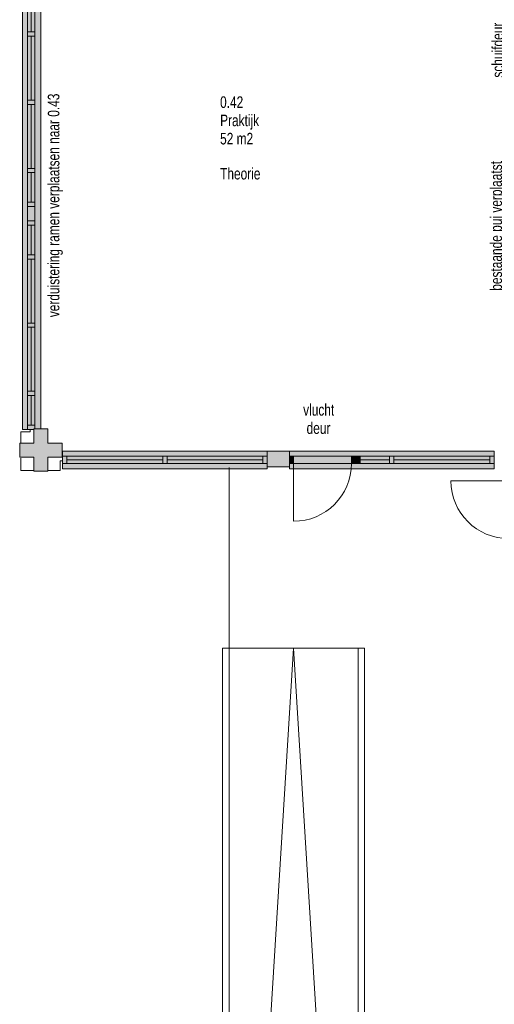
# Model space of a CAD drawing. Header units: millimetres. Extents: x 73705 to 433105, y 109410 to 279410.
# Tile 16 of 90: x 100951 to 108347, y 218523 to 233877. Entities that reach past the tile are written whole.
import ezdxf

# ---------------------------------------------------------------- set-up
doc = ezdxf.new("R2010")
doc.units = ezdxf.units.MM
for name, color, linetype, lineweight in [('A-DETL', 90, 'Continuous', 9), ('A-DETL-GENF', 92, 'Continuous', 9), ('A-DETL-THIN', 151, 'Continuous', 9), ('G-ANNO-TEXT', 231, 'Continuous', 9)]:
    doc.layers.add(name, color=color, linetype=linetype, lineweight=lineweight)
doc.styles.add('Arial Narrow', font='ARIALN.TTF', dxfattribs={"width": 0.9, "height": 180})
doc.styles.add('Arial Narrow_B', font='ARIALN.TTF', dxfattribs={"width": 0.9, "height": 180})

msp = doc.modelspace()

# ---------------------------------------------------------------- hatches: boundary and pattern name
at = {"layer": 'A-DETL-GENF'}
for color, points in [(7, [(101075.1, 227488.5), (101171.1, 227488.5), (101171.1, 227495), (101281.1, 227495), (101281.1, 234214.9), (100995.1, 234214.9), (100995.1, 227488.5)]), (7, [(101171.1, 226835), (101391.1, 226835), (101391.1, 227055), (101611.1, 227055), (101611.1, 227275), (101391.1, 227275), (101391.1, 227495), (101171.1, 227495), (101171.1, 227275), (100951.1, 227275), (100951.1, 227055), (101171.1, 227055), (101171.1, 226955.4)]), (7, [(101171.1, 227487.5), (101171.1, 227488.5), (101075.1, 227487.5)]), (254, [(101685.6, 226875.4), (104808.6, 226875.4), (104808.6, 227151), (101618.6, 227151), (101618.6, 226875.4)]), (7, [(105028.6, 226905.4), (105153.6, 226905.4), (105153.6, 227151), (104808.6, 227151), (104808.6, 226905.4)]), (254, [(106254.6, 226875.4), (108343.6, 226875.4), (108343.6, 227151), (105153.6, 227151), (105153.6, 227069.4), (106254.6, 227069.4), (106254.6, 226955.4), (105153.6, 226955.4), (105153.6, 226875.4), (106187.6, 226875.4)]), (7, [(105220.6, 226955.4), (105220.6, 227069.4), (105153.6, 227069.4), (105153.6, 226955.4)]), (7, [(105220.6, 226955.4), (106120.6, 226955.4), (106120.6, 227069.4), (105220.6, 227069.4)]), (7, [(106120.6, 226955.4), (106187.6, 226955.4), (106187.6, 227069.4), (106120.6, 227069.4)]), (7, [(106254.6, 226955.4), (106254.6, 227069.4), (106187.6, 227069.4), (106187.6, 226955.4)])]:
    msp.add_hatch(color=color, dxfattribs=at).paths.add_polyline_path(points)

# ---------------------------------------------------------------- linework, layer by layer
at = {"layer": 'A-DETL'}
for p, q in [((100995.1, 234214.9), (100995.1, 227488.5)), ((101075.1, 234147.9), (101075.1, 233686)), ((101189.1, 233686), (101189.1, 234147.9)), ((101281.1, 227495), (101281.1, 234214.9)), ((101075.1, 233686), (101075.1, 233619)), ((101189.1, 233686), (101075.1, 233686)), ((101075.1, 233686), (101189.1, 233686)), ((101189.1, 233619), (101189.1, 233686)), ((101075.1, 233619), (101075.1, 232622)), ((101189.1, 233619), (101075.1, 233619)), ((101075.1, 233619), (101189.1, 233619)), ((101189.1, 232622), (101189.1, 233619)), ((101075.1, 232622.7), (101075.1, 232555.7)), ((101189.1, 232622.7), (101075.1, 232622.7)), ((101075.1, 232622), (101189.1, 232622)), ((101189.1, 232555.7), (101189.1, 232622.7)), ((101075.1, 232555.7), (101189.1, 232555.7)), ((101075.1, 232555.7), (101075.1, 231558.7)), ((101189.1, 232555.7), (101075.1, 232555.7)), ((101189.1, 231558.7), (101189.1, 232555.7)), ((101075.1, 231558.7), (101189.1, 231558.7)), ((101075.1, 231558.7), (101075.1, 231491.7)), ((101189.1, 231558.7), (101075.1, 231558.7)), ((101189.1, 231491.7), (101189.1, 231558.7)), ((101075.1, 231491.7), (101189.1, 231491.7)), ((101075.1, 231491.7), (101075.1, 231029.9)), ((101189.1, 231491.7), (101075.1, 231491.7)), ((101189.1, 231029.9), (101189.1, 231491.7)), ((101075.1, 231029.9), (101075.1, 230962.9)), ((101189.1, 231029.9), (101075.1, 231029.9)), ((101075.1, 231029.9), (101189.1, 231029.9)), ((101075.1, 230962.9), (101189.1, 230962.9)), ((101189.1, 230962.9), (101075.1, 230962.9)), ((101075.1, 230962.9), (101075.1, 230738.2)), ((101189.1, 230962.9), (101189.1, 231029.9)), ((101189.1, 230738.2), (101189.1, 230962.9)), ((101189.1, 230739.5), (101075.1, 230739.5)), ((101075.1, 230739.5), (101075.1, 230672.5)), ((101075.1, 230738.2), (101189.1, 230738.2)), ((101075.1, 230672.5), (101189.1, 230672.5)), ((101189.1, 230672.5), (101075.1, 230672.5)), ((101075.1, 230672.5), (101075.1, 230210.7)), ((101189.1, 230672.5), (101189.1, 230739.5)), ((101189.1, 230210.7), (101189.1, 230672.5)), ((101189.1, 230210.7), (101075.1, 230210.7)), ((101075.1, 230210.7), (101075.1, 230143.7)), ((101075.1, 230210.7), (101189.1, 230210.7)), ((101189.1, 230143.7), (101189.1, 230210.7)), ((101189.1, 230143.7), (101075.1, 230143.7)), ((101075.1, 230143.7), (101075.1, 229146.7)), ((101075.1, 230143.7), (101189.1, 230143.7)), ((101189.1, 229146.7), (101189.1, 230143.7)), ((101189.1, 229146.7), (101075.1, 229146.7)), ((101075.1, 229146.7), (101075.1, 229079.7)), ((101075.1, 229146.7), (101189.1, 229146.7)), ((101189.1, 229080.4), (101075.1, 229080.4)), ((101075.1, 229080.4), (101075.1, 228083.4)), ((101075.1, 229079.7), (101189.1, 229079.7)), ((101189.1, 229079.7), (101189.1, 229146.7)), ((101189.1, 228083.4), (101189.1, 229080.4)), ((101075.1, 228083.4), (101189.1, 228083.4)), ((101189.1, 228083.4), (101075.1, 228083.4)), ((101075.1, 228083.4), (101075.1, 228016.4)), ((101075.1, 228016.4), (101189.1, 228016.4)), ((101189.1, 228016.4), (101075.1, 228016.4)), ((101075.1, 228016.4), (101075.1, 227554.5)), ((101189.1, 228016.4), (101189.1, 228083.4)), ((101189.1, 227554.5), (101189.1, 228016.4)), ((101189.1, 227554.5), (101075.1, 227554.5)), ((101075.1, 227554.5), (101075.1, 227487.5)), ((101075.1, 227554.5), (101189.1, 227554.5)), ((101189.1, 227495), (101189.1, 227554.5)), ((101116.1, 227451.5), (100968.1, 227451.5)), ((100968.1, 227451.5), (100968.1, 227275)), ((100995.1, 227488.5), (101171.1, 227488.5)), ((101075.1, 227487.5), (101171.1, 227487.5)), ((101116.1, 227488.4), (101116.1, 227451.5)), ((104808.6, 227151), (101618.6, 227151)), ((101618.6, 227151), (101618.6, 226875.4)), ((108343.6, 227151), (105153.6, 227151)), ((108343.6, 226875.4), (108343.6, 227151)), ((100968.1, 226848), (100968.1, 227041)), ((101618.4, 226996), (101581.6, 226996)), ((101581.6, 226996), (101581.6, 226848)), ((101685.6, 227069.4), (101618.6, 227069.4)), ((101618.6, 227069.4), (101618.6, 226955.4)), ((101618.6, 226955.4), (101685.6, 226955.4)), ((101685.6, 226955.4), (101685.6, 227069.4)), ((103180.1, 227069.4), (101685.6, 227069.4)), ((101685.6, 227069.4), (101685.6, 226955.4)), ((101685.6, 226955.4), (103180.1, 226955.4)), ((103247.1, 227069.4), (103180.1, 227069.4)), ((103180.1, 227069.4), (103180.1, 226955.4)), ((103180.1, 226955.4), (103180.1, 227069.4)), ((103180.1, 226955.4), (103247.1, 226955.4)), ((103247.1, 226955.4), (103247.1, 227069.4)), ((104741.6, 227069.4), (103247.1, 227069.4)), ((103247.1, 227069.4), (103247.1, 226955.4)), ((103247.1, 226955.4), (104741.6, 226955.4)), ((104808.6, 227069.4), (104741.6, 227069.4)), ((104741.6, 227069.4), (104741.6, 226955.4)), ((104741.6, 226955.4), (104741.6, 227069.4)), ((104741.6, 226955.4), (104808.6, 226955.4)), ((106187.6, 227069.4), (105153.6, 227069.4)), ((105153.6, 227069.4), (105153.6, 226955.4)), ((105153.6, 227069.4), (105153.6, 226955.4)), ((105220.6, 227069.4), (105153.6, 227069.4)), ((105153.6, 226955.4), (106187.6, 226955.4)), ((105153.6, 226955.4), (105220.6, 226955.4)), ((105220.6, 226955.4), (105220.6, 227069.4)), ((105220.6, 226955.4), (105220.6, 226055.4)), ((106120.6, 227069.4), (106120.6, 226955.4)), ((106187.6, 227069.4), (106120.6, 227069.4)), ((106120.6, 226955.4), (106187.6, 226955.4)), ((106187.6, 227069.4), (106187.6, 226955.4)), ((106254.6, 227069.4), (106187.6, 227069.4)), ((106187.6, 226955.4), (106254.6, 226955.4)), ((106715.1, 227069.4), (106254.6, 227069.4)), ((106254.6, 226955.4), (106254.6, 227069.4)), ((106254.6, 226955.4), (106715.1, 226955.4)), ((106782.1, 227069.4), (106715.1, 227069.4)), ((106715.1, 227069.4), (106715.1, 226955.4)), ((106715.1, 226955.4), (106715.1, 227069.4)), ((106715.1, 226955.4), (106782.1, 226955.4)), ((106782.1, 226955.4), (106782.1, 227069.4)), ((108276.6, 227069.4), (106782.1, 227069.4)), ((106782.1, 227069.4), (106782.1, 226955.4)), ((106782.1, 226955.4), (108276.6, 226955.4)), ((108343.6, 227069.4), (108276.6, 227069.4)), ((108276.6, 227069.4), (108276.6, 226955.4)), ((108276.6, 226955.4), (108276.6, 227069.4)), ((108276.6, 226955.4), (108343.6, 226955.4)), ((108343.6, 226955.4), (108343.6, 227069.4)), ((100968.1, 226848), (101171.1, 226848)), ((101581.6, 226848), (101391.1, 226848)), ((101618.6, 226875.4), (104808.6, 226875.4)), ((104808.6, 226875.4), (104808.6, 226905.4)), ((105153.6, 226905.4), (105153.6, 226875.4)), ((105153.6, 226875.4), (108343.6, 226875.4)), ((108571.1, 226685.7), (107671.1, 226685.7))]:
    msp.add_line(p, q, dxfattribs=at)
for centre, start, end in [((105220.6, 226955.4), 270, 0), ((108571.1, 226685.7), 180, 270)]:
    msp.add_arc(centre, 900, start, end, dxfattribs=at)
at = {"layer": 'A-DETL-THIN'}
for p, q in [((101129.1, 234147.9), (101129.1, 233686)), ((101129.1, 233619), (101129.1, 232622)), ((101129.1, 232555.7), (101129.1, 231558.7)), ((101129.1, 231491.7), (101129.1, 231029.9)), ((101129.1, 230210.7), (101129.1, 230672.5)), ((101129.1, 229146.7), (101129.1, 230143.7)), ((101129.1, 228083.4), (101129.1, 229080.4)), ((101129.1, 227554.5), (101129.1, 228016.4)), ((101171.1, 227495), (101171.1, 227275)), ((101391.1, 227495), (101171.1, 227495)), ((101391.1, 227275), (101391.1, 227495)), ((101171.1, 227275), (100951.1, 227275)), ((100951.1, 227275), (100951.1, 227055)), ((101611.1, 227275), (101391.1, 227275)), ((101611.1, 227055), (101611.1, 227275)), ((105153.6, 227151), (104808.6, 227151)), ((104808.6, 227151), (104808.6, 226905.4)), ((105153.6, 227069.4), (105153.6, 227151)), ((100951.1, 227055), (101171.1, 227055)), ((101171.1, 227055), (101171.1, 226835)), ((101391.1, 226835), (101391.1, 227055)), ((101391.1, 227055), (101611.1, 227055)), ((101685.6, 227012.4), (103180.1, 227012.4)), ((103247.1, 227012.4), (104741.6, 227012.4)), ((105153.6, 226905.4), (105153.6, 226955.4)), ((106254.6, 227012.4), (106715.1, 227012.4)), ((106782.1, 227012.4), (108276.6, 227012.4)), ((101171.1, 226835), (101391.1, 226835)), ((104213.6, 226891.5), (104213.6, 224077.5)), ((104808.6, 226905.4), (105153.6, 226905.4)), ((104113.6, 224077.5), (104113.6, 207777.5)), ((106323.6, 224077.5), (104113.6, 224077.5)), ((104213.6, 224077.5), (104213.6, 207777.5)), ((104213.6, 207777.5), (105218.6, 224077.5)), ((105218.6, 224077.5), (106223.6, 207777.5)), ((106223.6, 207777.5), (106223.6, 224077.5)), ((106323.6, 207777.5), (106323.6, 224077.5))]:
    msp.add_line(p, q, dxfattribs=at)

# ---------------------------------------------------------------- texts
at = {"layer": 'G-ANNO-TEXT', "color": 150, "char_height": 180, "attachment_point": 1, "rotation": 90, "style": 'Arial Narrow'}
for s, insert, width in [('schuifdeur', (108312.6, 232973.7), 1010.126), ('verduistering ramen verplaatsen naar 0.43', (101389.1, 229237.4), 4105.442), ('bestaande pui verplaatst', (108286.5, 229650.1), 2381.012)]:
    msp.add_mtext(s, dxfattribs=dict(at, insert=insert, width=width))
at = {"layer": 'G-ANNO-TEXT', "color": 150, "char_height": 180, "attachment_point": 1}
for s, insert, width, style in [('0.42', (104073.9, 232680.8), 425.696, 'Arial Narrow_B'), ('Praktijk', (104073.9, 232396.4), 714.304, 'Arial Narrow'), ('52 m2', (104073.9, 232111.9), 606.076, 'Arial Narrow'), ('Theorie', (104073.9, 231565.4), 750.38, 'Arial Narrow'), ('vlucht ', (105368.2, 227883), 627.721, 'Arial Narrow'), ('deur', (105421.8, 227598.5), 440.126, 'Arial Narrow')]:
    msp.add_mtext(s, dxfattribs=dict(at, insert=insert, width=width, style=style))

doc.saveas('drawing.dxf')
